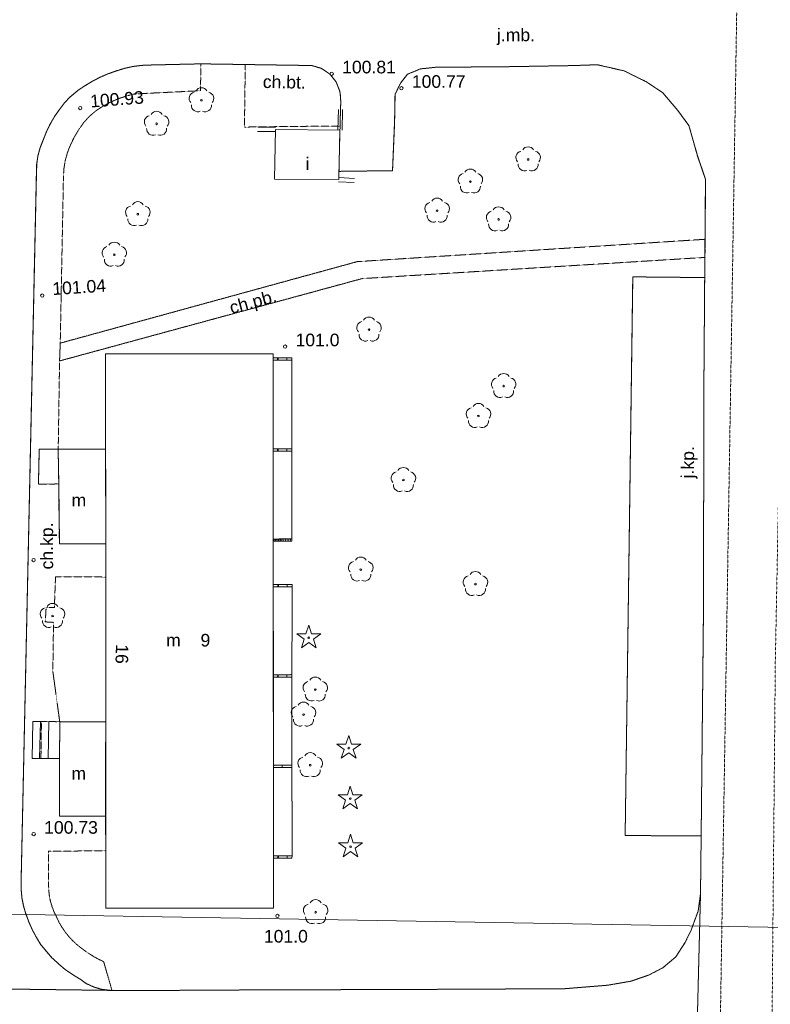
# Model space of a CAD drawing. Header units: millimetres. Extents: x 7098408 to 7789344, y 5351952 to 5979042.
# Tile 10 of 55: x 7450400 to 7495146, y 5671722 to 5730366. Entities that reach past the tile are written whole.
import ezdxf

# ---------------------------------------------------------------- set-up
doc = ezdxf.new("R2010")
doc.units = ezdxf.units.MM
doc.header["$MEASUREMENT"] = 0
for name, pattern in [('4002', [2, 1, -1]), ('4003', [3, 2, -1]), ('4004', [4, 3, -1])]:
    doc.linetypes.add(name, pattern=pattern)
for name, color, linetype, lineweight, true_color in [('Budynki_Nr_pióra__102', 7, 'Continuous', 5, 0xcccccc), ('Drogi_Nr_pióra__102', 7, 'Continuous', 5, 0xcccccc), ('Elementy_budynkow_Nr_pióra__102', 7, 'Continuous', 5, 0xcccccc), ('Roslinnosc_Nr_pióra__102', 7, 'Continuous', 5, 0xcccccc), ('Rzezba_Nr_pióra__102', 7, 'Continuous', 5, 0xcccccc), ('SYSTEM_Nr_pióra__102', 7, 'Continuous', 5, 0xcccccc), ('Uzytki_Nr_pióra__102', 7, 'Continuous', 5, 0xcccccc)]:
    doc.layers.add(name, color=color, linetype=linetype, lineweight=lineweight, true_color=true_color)
doc.styles.add('STYL_AUTOMATYCZNY_2', font='arial.ttf')

msp = doc.modelspace()

# ---------------------------------------------------------------- linework, layer by layer
at = {"layer": 'Budynki_Nr_pióra__102', "color": 254, "linetype": 'Continuous', "lineweight": 5, "true_color": 0xcccccc, "flags": 128}
for points in [[(7465657.82, 5723822.63), (7469490.96, 5723792.61), (7469420.91, 5720841.19), (7465598.77, 5720870.21)], [(7455520.51, 5710461.67), (7465508.7, 5710461.67), (7465528.71, 5677454.61), (7455540.52, 5677454.61), (7455530.52, 5682919.09), (7452778.26, 5682929.1), (7452778.26, 5686171.76), (7452788.27, 5688553.71), (7455530.52, 5688543.7), (7455530.52, 5699152.4), (7452768.25, 5699152.4), (7452728.22, 5702395.06), (7452698.19, 5704787.02), (7455520.51, 5704777.01)]]:
    msp.add_lwpolyline(points, close=True, dxfattribs=at)
at = {"layer": 'Budynki_Nr_pióra__102', "color": 254, "linetype": '4003', "lineweight": 5, "true_color": 0xcccccc, "flags": 128}
for points in [[(7465508.7, 5710081.36), (7466619.61, 5710081.36), (7466629.62, 5704807.04), (7465518.71, 5704807.04)], [(7466629.62, 5704666.92), (7466619.61, 5699442.64), (7465518.71, 5699432.63), (7465512.7, 5704656.91)], [(7466639.62, 5696590.3), (7466629.62, 5691356.01), (7465518.71, 5691346), (7465518.71, 5696590.3)], [(7466629.62, 5691205.88), (7466619.61, 5685971.59), (7465523.71, 5685961.58), (7465518.71, 5691205.88)], [(7466629.62, 5685821.47), (7466639.62, 5680557.15), (7465526.71, 5680557.15), (7465523.71, 5685821.47)]]:
    msp.add_lwpolyline(points, close=True, dxfattribs=at)
at = {"layer": 'Drogi_Nr_pióra__102', "color": 254, "linetype": '4003', "lineweight": 5, "true_color": 0xcccccc}
for p, q in [((7456131.01, 5727305.49), (7455659.62, 5727138.35)), ((7456175.04, 5727321.5), (7456131.01, 5727305.49)), ((7456653.44, 5727468.62), (7456175.04, 5727321.5)), ((7457141.84, 5727575.71), (7456653.44, 5727468.62)), ((7457176.87, 5727581.71), (7457141.84, 5727575.71)), ((7457673.27, 5727644.76), (7457176.87, 5727581.71)), ((7458172.68, 5727665.78), (7457673.27, 5727644.76)), ((7461195.16, 5727735.84), (7458172.68, 5727665.78)), ((7463847.34, 5727695.81), (7461195.16, 5727735.84)), ((7467780.56, 5727635.76), (7463847.34, 5727695.81)), ((7467873.64, 5727621.75), (7467780.56, 5727635.76)), ((7468351.03, 5727475.63), (7467873.64, 5727621.75)), ((7468450.11, 5727427.59), (7468351.03, 5727475.63)), ((7468861.45, 5727145.36), (7468450.11, 5727427.59)), ((7474297.9, 5727436.59), (7473511.26, 5727117.33)), ((7475231.67, 5727534.67), (7474297.9, 5727436.59)), ((7479087.83, 5727559.69), (7475231.67, 5727534.67)), ((7483436.4, 5727633.76), (7479087.83, 5727559.69)), ((7484836.55, 5727682.8), (7483436.4, 5727633.76)), ((7486432.86, 5727315.49), (7484836.55, 5727682.8)), ((7487783.96, 5726651.95), (7486432.86, 5727315.49)), ((7454744.87, 5726708), (7454314.52, 5726451.79)), ((7455190.24, 5726935.18), (7454744.87, 5726708)), ((7455200.24, 5726940.19), (7455190.24, 5726935.18)), ((7455659.62, 5727138.35), (7455200.24, 5726940.19)), ((7468933.51, 5727077.3), (7468861.45, 5727145.36)), ((7469241.76, 5726684.98), (7468933.51, 5727077.3)), ((7469289.8, 5726598.91), (7469241.76, 5726684.98)), ((7473511.26, 5727117.33), (7473093.92, 5726576.89)), ((7488742.75, 5726013.43), (7487783.96, 5726651.95)), ((7453873.16, 5726157.55), (7453487.84, 5725839.28)), ((7454289.5, 5726434.77), (7453873.16, 5726157.55)), ((7454314.52, 5726451.79), (7454289.5, 5726434.77)), ((7469471.95, 5726134.53), (7469289.8, 5726598.91)), ((7469509.98, 5725962.39), (7469471.95, 5726134.53)), ((7473093.92, 5726576.89), (7472774.66, 5725913.34)), ((7453418.78, 5725774.23), (7453074.5, 5725411.93)), ((7453487.84, 5725839.28), (7453418.78, 5725774.23)), ((7469542, 5725463.98), (7469509.98, 5725962.39)), ((7469521.99, 5725013.61), (7469542, 5725463.98)), ((7472774.66, 5725913.34), (7472749.63, 5724241.97)), ((7489626.47, 5724956.56), (7488742.75, 5726013.43)), ((7452769.25, 5725015.61), (7452482.02, 5724603.27)), ((7453074.5, 5725411.93), (7452769.25, 5725015.61)), ((7469501.97, 5724032.8), (7469521.99, 5725013.61)), ((7490291.02, 5724072.84), (7489626.47, 5724956.56)), ((7452482.02, 5724603.27), (7452228.81, 5724171.92)), ((7451999.62, 5723702.53), (7451816.47, 5723237.15)), ((7452217.8, 5724152.9), (7451999.62, 5723702.53)), ((7452228.81, 5724171.92), (7452217.8, 5724152.9)), ((7469431.91, 5721330.59), (7469490.96, 5723792.61)), ((7469490.96, 5723792.61), (7469501.97, 5724032.8)), ((7472749.63, 5724241.97), (7472627.53, 5721367.62)), ((7490796.43, 5722274.36), (7490291.02, 5724072.84)), ((7451807.46, 5723212.13), (7451621.31, 5722747.75)), ((7451816.47, 5723237.15), (7451807.46, 5723212.13)), ((7451621.31, 5722747.75), (7451490.2, 5722265.35)), ((7451487.2, 5722251.34), (7451413.14, 5721756.94)), ((7451490.2, 5722265.35), (7451487.2, 5722251.34)), ((7491279.83, 5720862.2), (7490796.43, 5722274.36)), ((7451413.14, 5721756.94), (7451396.13, 5721256.53)), ((7469949.34, 5721343.6), (7469431.91, 5721330.59)), ((7472627.53, 5721367.62), (7469949.34, 5721343.6)), ((7451397.13, 5721230.5), (7450486.38, 5679095.95)), ((7451396.13, 5721256.53), (7451397.13, 5721230.5)), ((7491181.75, 5708109.75), (7491279.83, 5720862.2)), ((7486492.9, 5681770.15), (7486946.28, 5715048.44)), ((7486946.28, 5715048.44), (7491234.79, 5715006.4)), ((7491234.79, 5715006.4), (7491181.75, 5708109.75)), ((7491181.75, 5708109.75), (7491163.73, 5695357.29)), ((7491163.73, 5695357.29), (7491181.75, 5708109.75)), ((7491163.73, 5695357.29), (7491023.62, 5681758.14)), ((7491023.62, 5681758.14), (7491163.73, 5695357.29)), ((7491023.62, 5681758.14), (7486492.9, 5681770.15)), ((7490984.59, 5678307.31), (7491023.62, 5681758.14)), ((7450486.38, 5679095.95), (7450485.38, 5678595.54)), ((7450485.38, 5678595.54), (7450531.42, 5678098.14)), ((7450531.42, 5678098.14), (7450536.42, 5678065.11)), ((7450536.42, 5678065.11), (7450632.5, 5677574.71)), ((7490579.26, 5662372.24), (7490984.59, 5678307.31)), ((7490984.59, 5678307.31), (7490579.26, 5662372.24)), ((7490843.47, 5677278.46), (7490984.59, 5678307.31)), ((7450632.5, 5677574.71), (7450775.62, 5677095.31)), ((7450775.62, 5677095.31), (7450786.63, 5677064.29)), ((7450786.63, 5677064.29), (7450958.77, 5676594.9)), ((7490419.12, 5676128.52), (7490843.47, 5677278.46)), ((7450958.77, 5676594.9), (7451163.93, 5676138.53)), ((7451163.93, 5676138.53), (7451404.13, 5675693.16)), ((7451404.13, 5675693.16), (7451671.35, 5675269.82)), ((7490057.83, 5675381.91), (7490419.12, 5676128.52)), ((7451671.35, 5675269.82), (7451697.37, 5675232.79)), ((7451697.37, 5675232.79), (7452009.63, 5674841.47)), ((7489512.38, 5674554.23), (7490057.83, 5675381.91)), ((7452009.63, 5674841.47), (7452346.9, 5674473.16)), ((7452346.9, 5674473.16), (7452367.92, 5674452.15)), ((7452367.92, 5674452.15), (7452731.22, 5674107.86)), ((7488765.77, 5673908.7), (7489512.38, 5674554.23)), ((7452731.22, 5674107.86), (7453117.54, 5673789.6)), ((7487898.06, 5673464.34), (7488765.77, 5673908.7)), ((7453117.54, 5673789.6), (7453128.55, 5673781.6)), ((7453128.55, 5673781.6), (7453544.89, 5673503.37)), ((7453544.89, 5673503.37), (7453968.23, 5673237.15)), ((7486849.2, 5673101.04), (7487898.06, 5673464.34)), ((7455900.82, 5672550.59), (7444323.33, 5672699.71)), ((7444323.33, 5672699.71), (7455900.82, 5672550.59)), ((7453968.23, 5673237.15), (7453979.24, 5673231.15)), ((7453979.24, 5673231.15), (7454392.58, 5672949.91)), ((7454392.58, 5672949.91), (7454819.93, 5672750.75)), ((7454819.93, 5672750.75), (7455300.33, 5672611.64)), ((7482892.95, 5672650.67), (7485456.05, 5672858.84)), ((7485456.05, 5672858.84), (7486849.2, 5673101.04)), ((7455300.33, 5672611.64), (7455796.73, 5672552.59)), ((7455796.73, 5672552.59), (7455900.82, 5672550.59)), ((7455900.82, 5672550.59), (7457872.44, 5672540.58)), ((7457872.44, 5672540.58), (7462486.22, 5672570.6)), ((7462486.22, 5672570.6), (7474706.24, 5672610.64)), ((7474706.24, 5672610.64), (7482892.95, 5672650.67))]:
    msp.add_line(p, q, dxfattribs=at)
at = {"layer": 'Drogi_Nr_pióra__102', "color": 254, "linetype": 'Continuous', "lineweight": 5, "true_color": 0xcccccc}
for p, q in [((7456131.01, 5727305.49), (7455659.62, 5727138.35)), ((7456175.04, 5727321.5), (7456131.01, 5727305.49)), ((7456653.44, 5727468.62), (7456175.04, 5727321.5)), ((7457141.84, 5727575.71), (7456653.44, 5727468.62)), ((7457176.87, 5727581.71), (7457141.84, 5727575.71)), ((7457673.27, 5727644.76), (7457176.87, 5727581.71)), ((7458172.68, 5727665.78), (7457673.27, 5727644.76)), ((7461195.16, 5727735.84), (7458172.68, 5727665.78)), ((7463847.34, 5727695.81), (7461195.16, 5727735.84)), ((7467780.56, 5727635.76), (7463847.34, 5727695.81)), ((7467873.64, 5727621.75), (7467780.56, 5727635.76)), ((7468351.03, 5727475.63), (7467873.64, 5727621.75)), ((7468450.11, 5727427.59), (7468351.03, 5727475.63)), ((7468861.45, 5727145.36), (7468450.11, 5727427.59)), ((7473511.26, 5727117.33), (7474297.9, 5727436.59)), ((7474297.9, 5727436.59), (7475231.67, 5727534.67)), ((7475231.67, 5727534.67), (7479087.83, 5727559.69)), ((7479087.83, 5727559.69), (7483436.4, 5727633.76)), ((7483436.4, 5727633.76), (7484836.55, 5727682.8)), ((7484836.55, 5727682.8), (7486432.86, 5727315.49)), ((7486432.86, 5727315.49), (7487783.96, 5726651.95)), ((7454744.87, 5726708), (7454314.52, 5726451.79)), ((7455190.24, 5726935.18), (7454744.87, 5726708)), ((7455200.24, 5726940.19), (7455190.24, 5726935.18)), ((7455659.62, 5727138.35), (7455200.24, 5726940.19)), ((7468933.51, 5727077.3), (7468861.45, 5727145.36)), ((7469241.76, 5726684.98), (7468933.51, 5727077.3)), ((7469289.8, 5726598.91), (7469241.76, 5726684.98)), ((7473093.92, 5726576.89), (7473511.26, 5727117.33)), ((7487783.96, 5726651.95), (7488742.75, 5726013.43)), ((7453873.16, 5726157.55), (7453487.84, 5725839.28)), ((7454289.5, 5726434.77), (7453873.16, 5726157.55)), ((7454314.52, 5726451.79), (7454289.5, 5726434.77)), ((7469471.95, 5726134.53), (7469289.8, 5726598.91)), ((7469509.98, 5725962.39), (7469471.95, 5726134.53)), ((7472774.66, 5725913.34), (7473093.92, 5726576.89)), ((7453418.78, 5725774.23), (7453074.5, 5725411.93)), ((7453487.84, 5725839.28), (7453418.78, 5725774.23)), ((7469542, 5725463.98), (7469509.98, 5725962.39)), ((7469521.99, 5725013.61), (7469542, 5725463.98)), ((7472749.63, 5724241.97), (7472774.66, 5725913.34)), ((7488742.75, 5726013.43), (7489626.47, 5724956.56)), ((7452769.25, 5725015.61), (7452482.02, 5724603.27)), ((7453074.5, 5725411.93), (7452769.25, 5725015.61)), ((7489626.47, 5724956.56), (7490291.02, 5724072.84)), ((7452482.02, 5724603.27), (7452228.81, 5724171.92)), ((7451999.62, 5723702.53), (7451816.47, 5723237.15)), ((7452217.8, 5724152.9), (7451999.62, 5723702.53)), ((7452228.81, 5724171.92), (7452217.8, 5724152.9)), ((7472627.53, 5721367.62), (7472749.63, 5724241.97)), ((7490291.02, 5724072.84), (7490796.43, 5722274.36)), ((7451807.46, 5723212.13), (7451621.31, 5722747.75)), ((7451816.47, 5723237.15), (7451807.46, 5723212.13)), ((7451621.31, 5722747.75), (7451490.2, 5722265.35)), ((7451487.2, 5722251.34), (7451413.14, 5721756.94)), ((7451490.2, 5722265.35), (7451487.2, 5722251.34)), ((7490796.43, 5722274.36), (7491279.83, 5720862.2)), ((7451413.14, 5721756.94), (7451396.13, 5721256.53)), ((7469949.34, 5721343.6), (7469431.91, 5721330.59)), ((7469949.34, 5721343.6), (7472627.53, 5721367.62)), ((7451397.13, 5721230.5), (7450486.38, 5679095.95)), ((7451396.13, 5721256.53), (7451397.13, 5721230.5)), ((7491279.83, 5720862.2), (7491259.81, 5717287.27)), ((7491259.81, 5717287.27), (7491249.81, 5716206.39)), ((7491249.81, 5716206.39), (7491181.75, 5708109.75)), ((7486492.9, 5681770.15), (7486946.28, 5715048.44)), ((7486946.28, 5715048.44), (7491234.79, 5715006.4)), ((7491181.75, 5708109.75), (7491163.73, 5695357.29)), ((7491163.73, 5695357.29), (7491023.62, 5681758.14)), ((7491023.62, 5681758.14), (7486492.9, 5681770.15)), ((7491023.62, 5681758.14), (7490984.59, 5678307.31)), ((7450486.38, 5679095.95), (7450485.38, 5678595.54)), ((7450485.38, 5678595.54), (7450531.42, 5678098.14)), ((7450531.42, 5678098.14), (7450536.42, 5678065.11)), ((7450536.42, 5678065.11), (7450632.5, 5677574.71)), ((7490984.59, 5678307.31), (7490843.47, 5677278.46)), ((7450632.5, 5677574.71), (7450775.62, 5677095.31)), ((7450775.62, 5677095.31), (7450786.63, 5677064.29)), ((7450786.63, 5677064.29), (7450958.77, 5676594.9)), ((7490843.47, 5677278.46), (7490419.12, 5676128.52)), ((7450958.77, 5676594.9), (7451163.93, 5676138.53)), ((7451163.93, 5676138.53), (7451404.13, 5675693.16)), ((7451404.13, 5675693.16), (7451671.35, 5675269.82)), ((7490419.12, 5676128.52), (7490057.83, 5675381.91)), ((7451671.35, 5675269.82), (7451697.37, 5675232.79)), ((7451697.37, 5675232.79), (7452009.63, 5674841.47)), ((7490057.83, 5675381.91), (7489512.38, 5674554.23)), ((7452009.63, 5674841.47), (7452346.9, 5674473.16)), ((7452346.9, 5674473.16), (7452367.92, 5674452.15)), ((7452367.92, 5674452.15), (7452731.22, 5674107.86)), ((7489512.38, 5674554.23), (7488765.77, 5673908.7)), ((7452731.22, 5674107.86), (7453117.54, 5673789.6)), ((7488765.77, 5673908.7), (7487898.06, 5673464.34)), ((7453117.54, 5673789.6), (7453128.55, 5673781.6)), ((7453128.55, 5673781.6), (7453544.89, 5673503.37)), ((7453544.89, 5673503.37), (7453968.23, 5673237.15)), ((7487898.06, 5673464.34), (7486849.2, 5673101.04)), ((7453968.23, 5673237.15), (7453979.24, 5673231.15)), ((7453979.24, 5673231.15), (7454392.58, 5672949.91)), ((7454392.58, 5672949.91), (7454819.93, 5672750.75)), ((7454819.93, 5672750.75), (7455300.33, 5672611.64)), ((7485456.05, 5672858.84), (7482892.95, 5672650.67)), ((7486849.2, 5673101.04), (7485456.05, 5672858.84)), ((7455300.33, 5672611.64), (7455796.73, 5672552.59)), ((7455796.73, 5672552.59), (7455900.82, 5672550.59)), ((7455900.82, 5672550.59), (7457872.44, 5672540.58)), ((7457872.44, 5672540.58), (7462486.22, 5672570.6)), ((7462486.22, 5672570.6), (7474706.24, 5672610.64)), ((7474706.24, 5672610.64), (7482892.95, 5672650.67))]:
    msp.add_line(p, q, dxfattribs=at)
at = {"layer": 'Drogi_Nr_pióra__102', "color": 254, "linetype": '4004', "lineweight": 5, "true_color": 0xcccccc}
for p, q in [((7455659.62, 5727138.35), (7456131.01, 5727305.49)), ((7456131.01, 5727305.49), (7456175.04, 5727321.5)), ((7456175.04, 5727321.5), (7456653.44, 5727468.62)), ((7456653.44, 5727468.62), (7457141.84, 5727575.71)), ((7457141.84, 5727575.71), (7457176.87, 5727581.71)), ((7457176.87, 5727581.71), (7457673.27, 5727644.76)), ((7457673.27, 5727644.76), (7458172.68, 5727665.78)), ((7458172.68, 5727665.78), (7461195.16, 5727735.84)), ((7461195.16, 5727735.84), (7461185.15, 5726134.53)), ((7463799.3, 5723970.75), (7463847.34, 5727695.81)), ((7463847.34, 5727695.81), (7467780.56, 5727635.76)), ((7467780.56, 5727635.76), (7467873.64, 5727621.75)), ((7467873.64, 5727621.75), (7468351.03, 5727475.63)), ((7468351.03, 5727475.63), (7468450.11, 5727427.59)), ((7468450.11, 5727427.59), (7468861.45, 5727145.36)), ((7454314.52, 5726451.79), (7454744.87, 5726708)), ((7454744.87, 5726708), (7455190.24, 5726935.18)), ((7455190.24, 5726935.18), (7455200.24, 5726940.19)), ((7455200.24, 5726940.19), (7455659.62, 5727138.35)), ((7468861.45, 5727145.36), (7468933.51, 5727077.3)), ((7468933.51, 5727077.3), (7469241.76, 5726684.98)), ((7469241.76, 5726684.98), (7469289.8, 5726598.91)), ((7453487.84, 5725839.28), (7453873.16, 5726157.55)), ((7453873.16, 5726157.55), (7454289.5, 5726434.77)), ((7454289.5, 5726434.77), (7454314.52, 5726451.79)), ((7461185.15, 5726134.53), (7457251.93, 5725944.37)), ((7469289.8, 5726598.91), (7469471.95, 5726134.53)), ((7469471.95, 5726134.53), (7469509.98, 5725962.39)), ((7453074.5, 5725411.93), (7453418.78, 5725774.23)), ((7453418.78, 5725774.23), (7453487.84, 5725839.28)), ((7455812.75, 5725454.97), (7455380.39, 5725223.78)), ((7456271.12, 5725654.13), (7455812.75, 5725454.97)), ((7456293.14, 5725662.14), (7456271.12, 5725654.13)), ((7456766.53, 5725823.27), (7456293.14, 5725662.14)), ((7457251.93, 5725944.37), (7456766.53, 5725823.27)), ((7469509.98, 5725962.39), (7469542, 5725463.98)), ((7469542, 5725463.98), (7469521.99, 5725013.61)), ((7452482.02, 5724603.27), (7452769.25, 5725015.61)), ((7452769.25, 5725015.61), (7453074.5, 5725411.93)), ((7454960.05, 5724952.56), (7454577.73, 5724630.29)), ((7455380.39, 5725223.78), (7454960.05, 5724952.56)), ((7469521.99, 5725013.61), (7469501.97, 5724032.8)), ((7452228.81, 5724171.92), (7452482.02, 5724603.27)), ((7454549.71, 5724603.27), (7454213.44, 5724232.97)), ((7454577.73, 5724630.29), (7454549.71, 5724603.27)), ((7451816.47, 5723237.15), (7451999.62, 5723702.53)), ((7451999.62, 5723702.53), (7452217.8, 5724152.9)), ((7452217.8, 5724152.9), (7452228.81, 5724171.92)), ((7453909.19, 5723792.61), (7453649.97, 5723364.25)), ((7453927.2, 5723822.63), (7453909.19, 5723792.61)), ((7454213.44, 5724232.97), (7453927.2, 5723822.63)), ((7466218.28, 5724002.78), (7463799.3, 5723970.75)), ((7469501.97, 5724032.8), (7466218.28, 5724002.78)), ((7451621.31, 5722747.75), (7451807.46, 5723212.13)), ((7451807.46, 5723212.13), (7451816.47, 5723237.15)), ((7453649.97, 5723364.25), (7453429.79, 5722915.89)), ((7451490.2, 5722265.35), (7451621.31, 5722747.75)), ((7453429.79, 5722915.89), (7453245.64, 5722446.5)), ((7451413.14, 5721756.94), (7451487.2, 5722251.34)), ((7451487.2, 5722251.34), (7451490.2, 5722265.35)), ((7453108.53, 5721941.09), (7453031.47, 5721446.68)), ((7453113.53, 5721964.11), (7453108.53, 5721941.09)), ((7453245.64, 5722446.5), (7453113.53, 5721964.11)), ((7451396.13, 5721256.53), (7451413.14, 5721756.94)), ((7453031.47, 5721446.68), (7453008.45, 5720947.27)), ((7450486.38, 5679095.95), (7451397.13, 5721230.5)), ((7451397.13, 5721230.5), (7451396.13, 5721256.53)), ((7453008.45, 5720930.26), (7452818.29, 5711102.2)), ((7453008.45, 5720947.27), (7453008.45, 5720930.26)), ((7470522.81, 5715956.18), (7491259.81, 5717287.27)), ((7491259.81, 5717287.27), (7491249.81, 5716206.39)), ((7491249.81, 5716206.39), (7470813.05, 5714945.35)), ((7452818.29, 5711102.2), (7470522.81, 5715956.18)), ((7470813.05, 5714945.35), (7452778.26, 5710041.33)), ((7452778.26, 5710041.33), (7452818.29, 5711102.2)), ((7452818.29, 5711102.2), (7452778.26, 5710041.33)), ((7452778.26, 5710041.33), (7452698.19, 5704787.02)), ((7451567.27, 5704787.02), (7451517.22, 5702695.31)), ((7452698.19, 5704787.02), (7451567.27, 5704787.02)), ((7451517.22, 5702695.31), (7452728.22, 5702715.32)), ((7452728.22, 5702715.32), (7452728.22, 5702395.06)), ((7452728.22, 5702395.06), (7452768.25, 5699152.4)), ((7452768.25, 5699152.4), (7455530.52, 5699152.4)), ((7455530.52, 5699152.4), (7455530.52, 5697170.78)), ((7452538.06, 5697190.79), (7452468, 5695349.28)), ((7455530.52, 5697170.78), (7452538.06, 5697190.79)), ((7451977.6, 5695369.3), (7451927.56, 5694498.58)), ((7452468, 5695349.28), (7451977.6, 5695369.3)), ((7451927.56, 5694498.58), (7452417.96, 5694468.56)), ((7452417.96, 5694468.56), (7452377.93, 5691546.16)), ((7452377.93, 5691546.16), (7452788.27, 5688553.71)), ((7451697.37, 5688563.72), (7451667.35, 5686371.92)), ((7452788.27, 5688553.71), (7451697.37, 5688563.72)), ((7451667.35, 5686371.92), (7452778.26, 5686361.91)), ((7452778.26, 5686361.91), (7452778.26, 5686171.76)), ((7452778.26, 5686171.76), (7452778.26, 5682929.1)), ((7452778.26, 5682929.1), (7455530.52, 5682919.09)), ((7455530.52, 5682919.09), (7455530.52, 5680867.41)), ((7455530.52, 5680867.41), (7452127.72, 5680837.38)), ((7452127.72, 5680837.38), (7452127.72, 5678945.83)), ((7450485.38, 5678595.54), (7450486.38, 5679095.95)), ((7450531.42, 5678098.14), (7450485.38, 5678595.54)), ((7452127.72, 5678945.83), (7452124.72, 5678828.74)), ((7452124.72, 5678828.74), (7452132.73, 5678528.49)), ((7452132.73, 5678528.49), (7452163.75, 5678230.24)), ((7450536.42, 5678065.11), (7450531.42, 5678098.14)), ((7450632.5, 5677574.71), (7450536.42, 5678065.11)), ((7452163.75, 5678230.24), (7452217.8, 5677935)), ((7452217.8, 5677935), (7452250.83, 5677800.89)), ((7450775.62, 5677095.31), (7450632.5, 5677574.71)), ((7452250.83, 5677800.89), (7452337.9, 5677513.66)), ((7452337.9, 5677513.66), (7452446.99, 5677234.43)), ((7450786.63, 5677064.29), (7450775.62, 5677095.31)), ((7450958.77, 5676594.9), (7450786.63, 5677064.29)), ((7452446.99, 5677234.43), (7452578.09, 5676964.21)), ((7452578.09, 5676964.21), (7452633.14, 5676839.1)), ((7452633.14, 5676839.1), (7452768.25, 5676570.88)), ((7451163.93, 5676138.53), (7450958.77, 5676594.9)), ((7452768.25, 5676570.88), (7452920.37, 5676311.67)), ((7452920.37, 5676311.67), (7453088.51, 5676063.47)), ((7451404.13, 5675693.16), (7451163.93, 5676138.53)), ((7451671.35, 5675269.82), (7451404.13, 5675693.16)), ((7453088.51, 5676063.47), (7453148.56, 5675983.4)), ((7453148.56, 5675983.4), (7453337.72, 5675750.21)), ((7453337.72, 5675750.21), (7453540.88, 5675529.03)), ((7451697.37, 5675232.79), (7451671.35, 5675269.82)), ((7452009.63, 5674841.47), (7451697.37, 5675232.79)), ((7453540.88, 5675529.03), (7453759.06, 5675322.86)), ((7453759.06, 5675322.86), (7453853.14, 5675243.8)), ((7453853.14, 5675243.8), (7454088.33, 5675056.64)), ((7454088.33, 5675056.64), (7454330.53, 5674879.5)), ((7452346.9, 5674473.16), (7452009.63, 5674841.47)), ((7452367.92, 5674452.15), (7452346.9, 5674473.16)), ((7452731.22, 5674107.86), (7452367.92, 5674452.15)), ((7454330.53, 5674879.5), (7454579.74, 5674712.36)), ((7454579.74, 5674712.36), (7454621.77, 5674685.34)), ((7454621.77, 5674685.34), (7454877.98, 5674530.21)), ((7454877.98, 5674530.21), (7455141.2, 5674385.09)), ((7453117.54, 5673789.6), (7452731.22, 5674107.86)), ((7455141.2, 5674385.09), (7455410.42, 5674251.98)), ((7455410.42, 5674251.98), (7455900.82, 5672550.59)), ((7453128.55, 5673781.6), (7453117.54, 5673789.6)), ((7453544.89, 5673503.37), (7453128.55, 5673781.6)), ((7453968.23, 5673237.15), (7453544.89, 5673503.37)), ((7453979.24, 5673231.15), (7453968.23, 5673237.15)), ((7454392.58, 5672949.91), (7453979.24, 5673231.15)), ((7454819.93, 5672750.75), (7454392.58, 5672949.91)), ((7455300.33, 5672611.64), (7454819.93, 5672750.75)), ((7455796.73, 5672552.59), (7455300.33, 5672611.64)), ((7455900.82, 5672550.59), (7455796.73, 5672552.59))]:
    msp.add_line(p, q, dxfattribs=at)
at = {"layer": 'Elementy_budynkow_Nr_pióra__102', "color": 254, "linetype": 'Continuous', "lineweight": 5, "true_color": 0xcccccc}
for p, q in [((7469365.86, 5723795.61), (7469395.88, 5725016.61)), ((7469616.07, 5723789.6), (7469646.09, 5725010.6)), ((7465656.82, 5723697.53), (7464585.94, 5723707.54)), ((7465658.82, 5723947.73), (7464587.94, 5723957.74)), ((7469427.91, 5720966.29), (7470358.67, 5720916.25)), ((7469413.9, 5720716.08), (7470344.66, 5720666.04)), ((7465785.92, 5710221.48), (7465748.89, 5710081.36)), ((7465823.96, 5710221.48), (7465785.92, 5710081.36)), ((7466342.38, 5710221.48), (7466304.35, 5710081.36)), ((7465790.93, 5704807.04), (7465751.9, 5704658.92)), ((7465831.96, 5704807.04), (7465792.93, 5704658.92)), ((7466350.39, 5704807.04), (7466311.36, 5704663.92)), ((7465549.73, 5699432.63), (7465518.71, 5699311.53)), ((7465565.74, 5699432.63), (7465529.71, 5699292.52)), ((7465649.81, 5699433.63), (7465613.78, 5699293.52)), ((7465665.83, 5699433.63), (7465629.8, 5699293.52)), ((7465749.9, 5699434.63), (7465713.87, 5699294.52)), ((7465766.91, 5699434.63), (7465729.88, 5699294.52)), ((7465850.98, 5699435.63), (7465813.95, 5699295.52)), ((7465866.99, 5699435.63), (7465830.96, 5699295.52)), ((7465951.06, 5699436.63), (7465915.03, 5699296.52)), ((7465967.07, 5699436.63), (7465931.04, 5699296.52)), ((7466051.14, 5699437.63), (7466015.11, 5699297.52)), ((7466068.16, 5699437.63), (7466031.13, 5699297.52)), ((7466168.24, 5699438.64), (7466132.21, 5699298.52)), ((7466268.32, 5699439.64), (7466232.29, 5699298.52)), ((7466368.4, 5699440.64), (7466332.37, 5699299.52)), ((7466469.49, 5699441.64), (7466432.45, 5699300.52)), ((7466569.57, 5699442.64), (7466533.54, 5699301.52)), ((7465798.94, 5696730.41), (7465760.9, 5696590.3)), ((7465840.97, 5696730.41), (7465803.94, 5696590.3)), ((7466359.39, 5696730.41), (7466321.36, 5696590.3)), ((7465796.93, 5691349), (7465759.9, 5691205.88)), ((7465833.96, 5691349), (7465796.93, 5691205.88)), ((7466352.39, 5691354.01), (7466313.36, 5691205.88)), ((7451584.28, 5686371.92), (7451635.32, 5688564.72)), ((7452094.7, 5686367.92), (7452145.74, 5688559.71)), ((7465553.73, 5685961.58), (7465523.71, 5685846.49)), ((7466072.16, 5685966.59), (7466034.13, 5685821.47)), ((7465804.94, 5680557.15), (7465769.91, 5680427.05)), ((7465842.97, 5680557.15), (7465808.94, 5680427.05)), ((7466361.4, 5680557.15), (7466326.37, 5680427.05))]:
    msp.add_line(p, q, dxfattribs=at)
at = {"layer": 'Elementy_budynkow_Nr_pióra__102', "color": 254, "linetype": 'Continuous', "lineweight": 5, "true_color": 0xcccccc, "flags": 128}
for points in [[(7455520.51, 5704777.01), (7455520.51, 5710461.67), (7465508.7, 5710461.67), (7465528.71, 5677454.61), (7455540.52, 5677454.61), (7455520.51, 5686161.75), (7455530.52, 5688543.7), (7455530.52, 5699152.4), (7455530.52, 5702425.08)], [(7465508.7, 5710221.48), (7466619.61, 5710221.48), (7466619.61, 5710081.36), (7465508.7, 5710081.36)], [(7452728.22, 5702715.32), (7451517.22, 5702695.31), (7451567.27, 5704787.02), (7452698.19, 5704787.02)], [(7452698.19, 5704787.02), (7455520.51, 5704777.01), (7455530.52, 5699152.4), (7452768.25, 5699152.4), (7452728.22, 5702715.32)], [(7465511.7, 5704807.04), (7466629.62, 5704807.04), (7466629.62, 5704666.92), (7465518.71, 5704656.91)], [(7465515.7, 5699432.63), (7466619.61, 5699442.64), (7466619.61, 5699302.52), (7465518.71, 5699292.52)], [(7465518.71, 5696730.41), (7466639.62, 5696730.41), (7466639.62, 5696590.3), (7465518.71, 5696590.3)], [(7465518.71, 5691346), (7466629.62, 5691356.01), (7466629.62, 5691205.88), (7465518.71, 5691205.88)], [(7452778.26, 5686361.91), (7451667.35, 5686371.92), (7451146.92, 5686371.92), (7451186.95, 5688573.73), (7451697.37, 5688563.72), (7452788.27, 5688553.71)], [(7452788.27, 5688553.71), (7455530.52, 5688543.7), (7455530.52, 5682919.09), (7452778.26, 5682929.1), (7452778.26, 5686171.76)], [(7465523.71, 5685961.58), (7466619.61, 5685971.59), (7466629.62, 5685821.47), (7465523.71, 5685821.47)], [(7465526.71, 5680557.15), (7466639.62, 5680557.15), (7466629.62, 5680427.05), (7465526.71, 5680427.05)]]:
    msp.add_lwpolyline(points, close=True, dxfattribs=at)
at = {"layer": 'Roslinnosc_Nr_pióra__102', "color": 254, "linetype": 'Continuous', "lineweight": 5, "true_color": 0xcccccc}
for p, q in [((7467465.3, 5693793.01), (7466914.85, 5693793.01)), ((7466914.85, 5693793.01), (7467355.21, 5693472.74)), ((7467630.44, 5694308.43), (7467465.3, 5693793.01)), ((7467795.57, 5693793.01), (7467630.44, 5694308.43)), ((7468346.02, 5693793.01), (7467795.57, 5693793.01)), ((7467905.66, 5693472.74), (7468346.02, 5693793.01)), ((7467355.21, 5693472.74), (7467190.08, 5692952.32)), ((7467190.08, 5692952.32), (7467630.44, 5693272.58)), ((7467630.44, 5693272.58), (7468070.8, 5692952.32)), ((7468070.8, 5692952.32), (7467905.66, 5693472.74)), ((7470012.39, 5687733.04), (7469847.26, 5687217.61)), ((7470177.53, 5687217.61), (7470012.39, 5687733.04)), ((7469847.26, 5687217.61), (7469296.8, 5687217.61)), ((7469296.8, 5687217.61), (7469737.16, 5686897.35)), ((7469737.16, 5686897.35), (7469572.03, 5686376.92)), ((7470727.98, 5687217.61), (7470177.53, 5687217.61)), ((7470287.62, 5686897.35), (7470727.98, 5687217.61)), ((7470452.75, 5686376.92), (7470287.62, 5686897.35)), ((7469572.03, 5686376.92), (7470012.39, 5686697.19)), ((7470012.39, 5686697.19), (7470452.75, 5686376.92)), ((7470102.46, 5684720.57), (7469937.33, 5684205.14)), ((7470267.6, 5684205.14), (7470102.46, 5684720.57)), ((7469937.33, 5684205.14), (7469386.88, 5684205.14)), ((7469386.88, 5684205.14), (7469827.24, 5683884.88)), ((7469827.24, 5683884.88), (7469662.1, 5683364.45)), ((7470818.05, 5684205.14), (7470267.6, 5684205.14)), ((7470377.69, 5683884.88), (7470818.05, 5684205.14)), ((7470542.83, 5683364.45), (7470377.69, 5683884.88)), ((7469662.1, 5683364.45), (7470102.46, 5683684.72)), ((7470102.46, 5683684.72), (7470542.83, 5683364.45)), ((7470122.48, 5681858.22), (7469957.35, 5681342.8)), ((7470287.62, 5681342.8), (7470122.48, 5681858.22)), ((7469957.35, 5681342.8), (7469406.89, 5681342.8)), ((7469406.89, 5681342.8), (7469847.26, 5681022.53)), ((7469847.26, 5681022.53), (7469682.12, 5680502.11)), ((7470838.07, 5681342.8), (7470287.62, 5681342.8)), ((7470397.71, 5681022.53), (7470838.07, 5681342.8)), ((7470562.84, 5680502.11), (7470397.71, 5681022.53)), ((7469682.12, 5680502.11), (7470122.48, 5680822.37)), ((7470122.48, 5680822.37), (7470562.84, 5680502.11))]:
    msp.add_line(p, q, dxfattribs=at)
for centre in [(7461235.19, 5725564.06), (7458563, 5724162.91), (7480709.16, 5722043.17), (7477267.34, 5720722.09), (7475285.71, 5718990.67), (7457442.08, 5718778.49), (7478948.72, 5718470.24), (7456040.93, 5716366.52), (7471224.38, 5711904.86), (7479249.97, 5708543.1), (7477749.74, 5706761.64), (7473275.07, 5702945.51), (7470732.98, 5697611.14), (7477568.59, 5696750.43), (7452357.91, 5694848.87), (7467630.44, 5693557.81), (7468020.76, 5690465.28), (7467320.18, 5688974.05), (7470012.39, 5686982.42), (7467720.51, 5685961.58), (7470102.46, 5683969.95), (7470122.48, 5681107.6), (7468040.77, 5677204.4)]:
    msp.add_circle(centre, 50.04, dxfattribs=at)
for centre, start, end in [((7460879.9, 5725679.15), 102.4999999, 221.7500002), ((7461235.19, 5725939.37), 30.1899999, 149.7700002), ((7461590.48, 5725679.15), 318.3000001, 77.4899997), ((7458563, 5724538.22), 30.1900002, 149.7699999), ((7461015.01, 5725258.81), 174.3299999, 293.45), ((7461455.37, 5725258.81), 246.2399999, 5.74), ((7458207.71, 5724278), 102.4999999, 221.7500002), ((7458918.29, 5724278), 318.3000002, 77.4899998), ((7458342.82, 5723857.66), 174.3300001, 293.4499999), ((7458783.18, 5723857.66), 246.24, 5.74), ((7480353.87, 5722158.27), 102.4999999, 221.7500002), ((7480709.16, 5722418.48), 30.1900001, 149.77), ((7481064.45, 5722158.27), 318.3, 77.4899999), ((7477267.34, 5721097.4), 30.1900001, 149.77), ((7480488.98, 5721737.92), 174.33, 293.4499999), ((7480929.34, 5721737.92), 246.2399999, 5.74), ((7476912.05, 5720837.18), 102.4999999, 221.7500002), ((7477622.63, 5720837.18), 318.3, 77.49), ((7477047.16, 5720416.84), 174.3300001, 293.4499999), ((7477487.52, 5720416.84), 246.24, 5.74), ((7475285.71, 5719365.98), 30.1900001, 149.77), ((7457086.79, 5718893.59), 102.5000001, 221.7500001), ((7457442.08, 5719153.8), 30.19, 149.7700001), ((7457797.37, 5718893.59), 318.2999999, 77.4899999), ((7474930.42, 5719105.76), 102.4999999, 221.7500002), ((7475641.01, 5719105.76), 318.3000001, 77.4899999), ((7478948.72, 5718845.55), 30.1899999, 149.7700002), ((7457221.9, 5718473.24), 174.3299999, 293.4499999), ((7457662.26, 5718473.24), 246.2399999, 5.74), ((7475065.53, 5718685.42), 174.3300001, 293.45), ((7475505.9, 5718685.42), 246.2399999, 5.74), ((7478593.43, 5718585.34), 102.4999999, 221.7500002), ((7479304.01, 5718585.34), 318.3000001, 77.4899997), ((7478728.54, 5718164.99), 174.3299999, 293.45), ((7479168.9, 5718164.99), 246.2399999, 5.74), ((7455685.64, 5716481.61), 102.5, 221.7500002), ((7456040.93, 5716741.82), 30.1900001, 149.77), ((7456396.23, 5716481.61), 318.3, 77.4899998), ((7455820.75, 5716061.27), 174.3299999, 293.4499999), ((7456261.11, 5716061.27), 246.2399999, 5.74), ((7471224.38, 5712280.17), 30.1899999, 149.7700002), ((7470869.09, 5712019.95), 102.4999999, 221.7500002), ((7471579.68, 5712019.95), 318.3000001, 77.4899997), ((7471004.2, 5711599.61), 174.3299999, 293.45), ((7471444.56, 5711599.61), 246.2399999, 5.74), ((7478894.67, 5708658.2), 102.4999999, 221.7500002), ((7479249.97, 5708918.41), 30.1899999, 149.7700002), ((7479605.26, 5708658.2), 318.3, 77.4899999), ((7479029.78, 5708237.85), 174.3299999, 293.45), ((7479470.15, 5708237.85), 246.2399999, 5.74), ((7477749.74, 5707136.95), 30.19, 149.7700001), ((7477394.44, 5706876.73), 102.5000001, 221.75), ((7478105.03, 5706876.73), 318.3, 77.4899999), ((7477529.55, 5706456.39), 174.33, 293.4499999), ((7477969.92, 5706456.39), 246.2399999, 5.74), ((7472919.77, 5703060.61), 102.4999999, 221.7500002), ((7473275.07, 5703320.82), 30.1899999, 149.77), ((7473630.36, 5703060.61), 318.3000001, 77.4899999), ((7473054.89, 5702640.26), 174.3300001, 293.45), ((7473495.25, 5702640.26), 246.2400001, 5.7399999), ((7470377.69, 5697726.23), 102.4999999, 221.7500002), ((7470732.98, 5697986.44), 30.1900002, 149.7699999), ((7471088.27, 5697726.23), 318.3000002, 77.4899997), ((7470512.8, 5697305.89), 174.33, 293.4499998), ((7470953.16, 5697305.89), 246.2399999, 5.74), ((7477568.59, 5697125.74), 30.1900001, 149.77), ((7477213.3, 5696865.53), 102.5, 221.7500002), ((7477923.88, 5696865.53), 318.3000001, 77.4899999), ((7477348.41, 5696445.18), 174.33, 293.45), ((7477788.77, 5696445.18), 246.24, 5.7399999), ((7452357.91, 5695224.18), 30.1900002, 149.7699999), ((7452002.62, 5694963.97), 102.4999999, 221.7500002), ((7452713.21, 5694963.97), 318.3, 77.4899998), ((7452137.73, 5694543.62), 174.33, 293.4499998), ((7452578.09, 5694543.62), 246.2399999, 5.74), ((7467665.47, 5690580.37), 102.5000001, 221.7500001), ((7468020.76, 5690840.59), 30.19, 149.7700001), ((7468376.05, 5690580.37), 318.3, 77.4899999), ((7467320.18, 5689349.36), 30.1899999, 149.7700002), ((7467800.58, 5690160.03), 174.3299999, 293.4499999), ((7468240.94, 5690160.03), 246.24, 5.7399999), ((7466964.89, 5689089.15), 102.4999999, 221.7500002), ((7467675.47, 5689089.15), 318.2999999, 77.49), ((7467100, 5688668.8), 174.3299999, 293.45), ((7467540.36, 5688668.8), 246.2399999, 5.74), ((7467365.22, 5686076.68), 102.4999999, 221.75), ((7467720.51, 5686336.89), 30.1900002, 149.7699999), ((7468075.8, 5686076.68), 318.3, 77.49), ((7467500.33, 5685656.33), 174.3300001, 293.4499999), ((7467940.69, 5685656.33), 246.24, 5.74), ((7468040.77, 5677579.71), 30.1900001, 149.77), ((7467685.48, 5677319.5), 102.5, 221.7500002), ((7468396.07, 5677319.5), 318.3, 77.4899999), ((7467820.59, 5676899.15), 174.3299999, 293.4499999), ((7468260.95, 5676899.15), 246.24, 5.7399999)]:
    msp.add_arc(centre, 375.31, start, end, dxfattribs=at)
at = {"layer": 'Rzezba_Nr_pióra__102', "color": 254, "linetype": 'Continuous', "lineweight": 5, "true_color": 0xcccccc}
for centre in [(7468999.56, 5727145.36), (7473152.97, 5726285.65), (7454009.27, 5725101.68), (7451749.41, 5713932.52), (7466220.28, 5710893.03), (7451231.99, 5698181.6), (7451234.99, 5681860.22), (7465765.91, 5676988.23)]:
    msp.add_circle(centre, 100.08, dxfattribs=at)
at = {"layer": 'SYSTEM_Nr_pióra__102', "color": 254, "linetype": 'Continuous', "lineweight": 5, "true_color": 0xcccccc, "flags": 128}
msp.add_lwpolyline([(7440556.24, 5864219.76), (7644526.49, 5861529.55), (7640522.21, 5673831.64), (7436764.13, 5677307.49)], close=True, dxfattribs=at)
at = {"layer": 'Uzytki_Nr_pióra__102', "color": 254, "linetype": '4002', "lineweight": 5, "true_color": 0xcccccc, "flags": 128}
for points in [[(7437966.11, 5927709.82), (7445402.21, 5927729.83), (7452808.28, 5928200.22), (7461405.33, 5928960.84), (7464517.88, 5929321.14), (7465228.47, 5929351.16), (7470943.15, 5930141.81), (7477328.39, 5931382.83), (7483613.54, 5933014.17), (7489788.61, 5935045.83), (7494772.69, 5936867.33), (7496494.11, 5937327.7), (7491550.05, 5632707.92), (7490949.56, 5592044.57), (7460664.73, 5591734.32), (7456441.26, 5591684.28), (7441909.35, 5591654.25), (7441999.42, 5599720.87), (7441729.2, 5602102.82), (7441659.14, 5608868.37), (7441068.66, 5608888.38), (7441038.63, 5611690.68), (7436094.58, 5611620.62), (7414576.93, 5611170.26), (7414697.03, 5604614.88), (7413946.42, 5602282.97), (7414326.73, 5591344), (7403878.16, 5590533.33), (7403828.12, 5599840.97), (7402947.4, 5600541.54), (7403187.59, 5609869.19), (7399984.97, 5611720.71), (7385403.01, 5611640.64), (7385393, 5590463.28), (7383981.85, 5590473.28), (7381800.06, 5593345.64), (7363525.07, 5617375.34), (7362053.86, 5619316.94), (7316546.55, 5678655.59), (7314945.24, 5680657.23), (7282078.28, 5724012.79), (7279886.49, 5726905.16), (7199350.45, 5832731.94), (7140221.96, 5910315.55), (7130323.85, 5925147.72), (7121266.42, 5942471.92), (7122637.54, 5942872.25), (7151971.6, 5943182.51), (7151821.47, 5948186.61), (7151821.47, 5954161.51), (7153362.74, 5955712.78), (7153292.68, 5960226.48), (7170276.61, 5959876.19), (7190393.1, 5960156.42), (7202372.93, 5960306.55), (7218075.8, 5960546.74), (7221408.53, 5960566.76), (7261781.64, 5960887.02), (7261811.67, 5970645.03), (7273901.58, 5970344.78), (7273731.44, 5961937.89), (7273701.42, 5960877.02), (7281467.78, 5960766.93), (7283709.62, 5960756.92), (7285240.88, 5960686.86), (7294918.81, 5959926.24), (7308299.79, 5958435.01), (7321600.69, 5956283.25), (7331208.57, 5954271.6), (7333880.76, 5953721.15), (7334771.49, 5953480.95), (7343118.34, 5951329.19), (7344379.37, 5950918.85), (7347792.17, 5950038.13), (7388795.79, 5938238.45), (7391227.79, 5937527.87), (7408692.11, 5932333.61), (7413506.06, 5931062.57), (7415888.01, 5930482.09), (7416858.8, 5930211.87), (7423183.99, 5929090.95), (7430560.04, 5928170.2), (7437966.11, 5927709.82), (7267686.48, 5827287.47), (7260240.38, 5827227.42), (7260170.32, 5819461.05), (7267596.41, 5819531.11), (7267686.48, 5827287.47), (7437966.11, 5927709.82), (7349773.79, 5810513.72), (7342477.81, 5810353.59), (7342457.8, 5802477.13), (7349753.78, 5802317), (7349773.79, 5810513.72), (7437966.11, 5927709.82), (7478509.36, 5833822.83), (7478229.13, 5826386.73), (7485885.41, 5826106.5), (7486165.64, 5833532.59), (7478509.36, 5833822.83), (7437966.11, 5927709.82), (7328856.64, 5745240.19), (7317807.58, 5745210.17), (7317607.42, 5717727.63), (7328546.39, 5717377.35), (7328856.64, 5745240.19), (7437966.11, 5927709.82), (7430810.24, 5684110.07), (7430660.12, 5676623.93), (7438316.4, 5676423.76), (7438436.5, 5683879.88), (7430810.24, 5684110.07)], [(7491359.9, 5576051.46), (7490949.56, 5592044.57), (7491550.05, 5632707.92), (7496494.11, 5937327.7), (7498936.11, 5938118.35), (7498565.8, 5904380.69), (7495923.64, 5716906.96), (7495443.24, 5692086.61), (7494952.84, 5637952.22), (7493821.91, 5589002.08), (7494222.24, 5578403.39)]]:
    msp.add_lwpolyline(points, close=True, dxfattribs=at)

# ---------------------------------------------------------------- texts
at = {"layer": 'Budynki_Nr_pióra__102', "color": 254, "linetype": 'Continuous', "lineweight": 5, "true_color": 0xcccccc, "char_height": 750, "attachment_point": 7, "style": 'STYL_AUTOMATYCZNY_2'}
for s, insert, rotation in [('\\A1;{\\pql;\\fArial|b0|i0|c238|p0;\\W1.000000;i}', (7467440.69, 5721409.94), 359.97), ('\\A1;{\\pql;\\fArial|b0|i0|c238|p0;\\W1.000000;m}', (7453492.75, 5701374.51), 359.97), ('\\A1;{\\pql;\\fArial|b0|i0|c238|p0;\\W1.000000;9}', (7461179.22, 5693023.15), 359.97), ('\\A1;{\\pql;\\fArial|b0|i0|c238|p0;\\W1.000000;m}', (7459127.37, 5693035.68), 359.97), ('\\A1;{\\pql;\\fArial|b0|i0|c238|p0;\\W1.000000;16}', (7456131.88, 5693176.8), 268.363423), ('\\A1;{\\pql;\\fArial|b0|i0|c238|p0;\\W1.000000;m}', (7453484.75, 5685099.17), 359.97)]:
    msp.add_mtext(s, dxfattribs=dict(at, insert=insert, rotation=rotation))
at = {"layer": 'Drogi_Nr_pióra__102', "color": 254, "linetype": 'Continuous', "lineweight": 5, "true_color": 0xcccccc, "char_height": 750, "attachment_point": 7, "style": 'STYL_AUTOMATYCZNY_2'}
for s, insert, rotation in [('\\A1;{\\pql;\\fArial|b0|i0|c238|p0;\\W1.000000;j.mb. }', (7478852.3, 5728857.6), 0.039952), ('\\A1;{\\pql;\\fArial|b0|i0|c238|p0;\\W1.000000;ch.bt. }', (7464886.61, 5726290.61), 359), ('\\A1;{\\pql;\\fArial|b0|i0|c238|p0;\\W1.000000;ch.pb. }', (7463087.6, 5712613.79), 15.1595471), ('\\A1;{\\pql;\\fArial|b0|i0|c238|p0;\\W1.000000;j.kp. }', (7490806.17, 5703037.39), 89.219469), ('\\A1;{\\pql;\\fArial|b0|i0|c238|p0;\\W1.000000;ch.kp. }', (7452620.15, 5697622.86), 90)]:
    msp.add_mtext(s, dxfattribs=dict(at, insert=insert, rotation=rotation))
at = {"layer": 'Rzezba_Nr_pióra__102', "color": 254, "linetype": 'Continuous', "lineweight": 5, "true_color": 0xcccccc, "char_height": 750, "attachment_point": 7, "style": 'STYL_AUTOMATYCZNY_2'}
for s, insert in [('\\A1;{\\pql;\\fArial|b0|i0|c238|p0;\\W1.000000;100.81}', (7469623.19, 5727158.33)), ('\\A1;{\\pql;\\fArial|b0|i0|c238|p0;\\W1.000000;100.77}', (7473776.6, 5726298.62)), ('\\A1;{\\pql;\\fArial|b0|i0|c238|p0;\\W1.000000;101.0}', (7466843.91, 5710906)), ('\\A1;{\\pql;\\fArial|b0|i0|c238|p0;\\W1.000000;100.73}', (7451858.62, 5681872.69)), ('\\A1;{\\pql;\\fArial|b0|i0|c238|p0;\\W1.000000;101.0}', (7464958.37, 5675389.88))]:
    msp.add_mtext(s, dxfattribs=dict(at, insert=insert))
for s, insert, rotation in [('\\A1;{\\pql;\\fArial|b0|i0|c238|p0;\\W1.000000;100.93}', (7454631.58, 5725123.57), 4.399998), ('\\A1;{\\pql;\\fArial|b0|i0|c238|p0;\\W1.000000;101.04}', (7452371.96, 5713953.35), 3.669987)]:
    msp.add_mtext(s, dxfattribs=dict(at, insert=insert, rotation=rotation))

doc.saveas('drawing.dxf')
